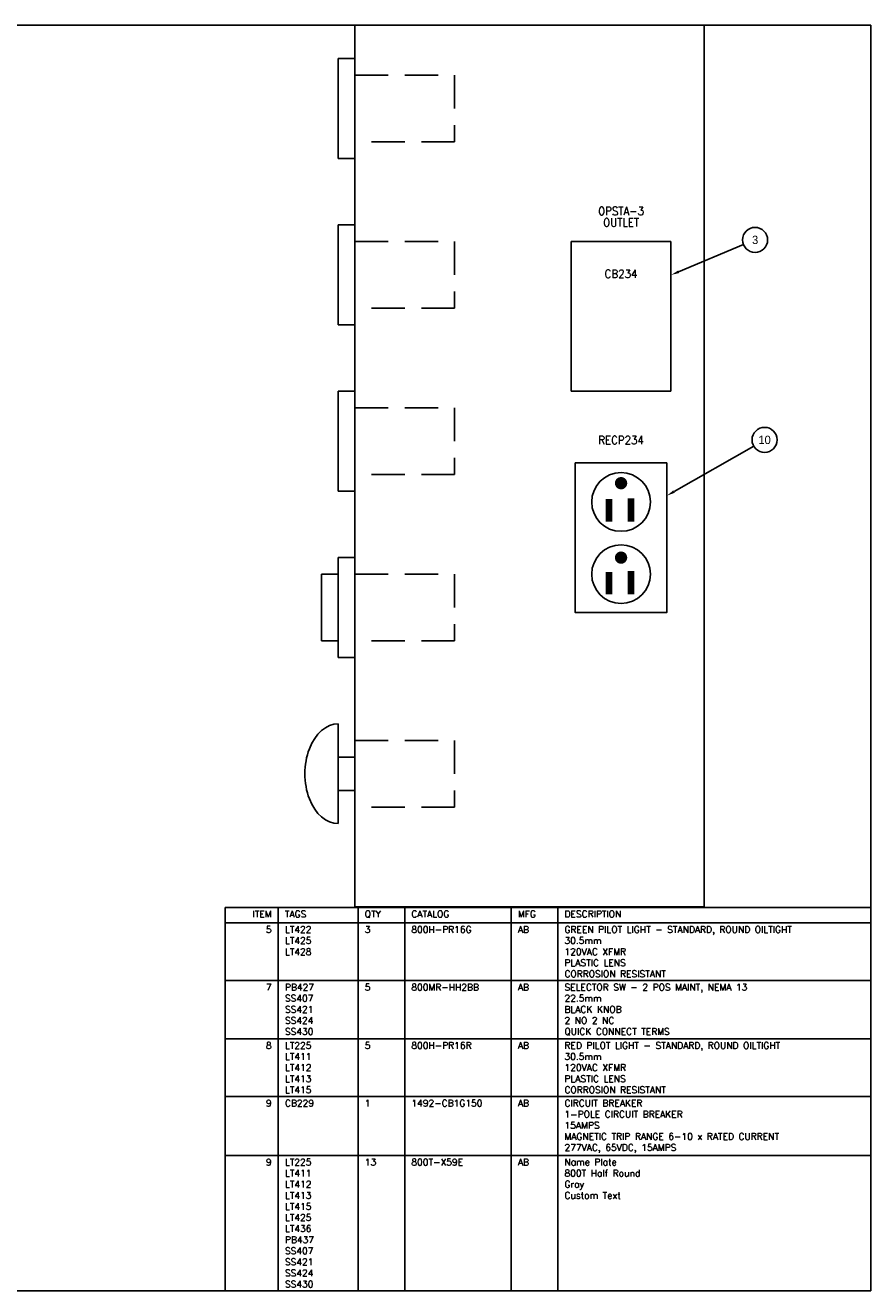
# Model space of a CAD drawing. Header units: inches. Extents: x 0 to 30, y 0 to 19.
# Tile 2 of 2: x 17.3 to 30, y 0 to 19. Entities that reach past the tile are written whole.
import ezdxf
from ezdxf.enums import TextEntityAlignment as Align

# ---------------------------------------------------------------- set-up
doc = ezdxf.new("R2010")
doc.units = ezdxf.units.IN
doc.header["$MEASUREMENT"] = 0
doc.linetypes.add('DASHED', pattern=[0.75, 0.5, -0.25])
for name, color, linetype in [('PBAL', 3, 'Continuous'), ('PDESC', 1, 'Continuous'), ('PITEM', 20, 'Continuous'), ('PSYMS', 7, 'Continuous'), ('PTAG', 30, 'Continuous'), ('PTBL', 30, 'Continuous')]:
    doc.layers.add(name, color=color, linetype=linetype)
doc.layers.add('Viewports', color=3, linetype='Continuous', plot=False)
doc.styles.add('LEGACY', font='romans.shx')
doc.styles.add('WD', font='romans.shx')

# ---------------------------------------------------------------- blocks, each defined once
blk = doc.blocks.new('WD_PTAG')
at = {"style": 'LEGACY', "width": 0.9}
for tag, flags, p in [('P_ITEM', 9, (0, 0.374)), ('P_TAG1', 8, (0, 0.202)), ('DESC1', 8, (0, 0))]:
    blk.add_attdef(tag, text='', height=0.125, dxfattribs=dict(at, flags=flags)).set_placement(p, align=Align.CENTER)
at = {"style": 'LEGACY', "width": 0.7}
blk.add_attdef('LOC', text='', height=0.0625, dxfattribs=at).set_placement((0, 0.359), align=Align.CENTER)
at = {"style": 'LEGACY', "width": 0.9, "flags": 8}
blk.add_attdef('DESC2', text='', height=0.125, dxfattribs=at).set_placement((0.001, -0.047), align=Align.TOP_CENTER)
at = {"linetype": 'Continuous', "style": 'LEGACY', "flags": 9}
for tag, p in [('WDBLKNAM', (-0.016, -0.197)), ('P_ASSYCODE', (-0.016, -0.344)), ('RATING1', (-0.016, -0.359)), ('RATING2', (-0.016, -0.375)), ('RATING10', (-0.016, -0.5)), ('RATING12', (-0.016, -0.516)), ('RATING11', (-0.016, -0.531)), ('RATING4', (-0.016, -0.391)), ('RATING3', (-0.016, -0.406)), ('RATING8', (-0.016, -0.422)), ('RATING7', (-0.016, -0.438)), ('RATING6', (-0.016, -0.453)), ('RATING5', (-0.016, -0.469)), ('RATING9', (-0.016, -0.484))]:
    blk.add_attdef(tag, text='', height=0.01, dxfattribs=at).set_placement(p, align=Align.CENTER)
at = {"linetype": 'Continuous', "style": 'LEGACY', "flags": 1}
for tag, p in [('P_MFG', (-0.016, -0.297)), ('P_CAT', (-0.016, -0.231))]:
    blk.add_attdef(tag, text='', height=0.05, dxfattribs=at).set_placement(p, align=Align.MIDDLE)
blk = doc.blocks.new('TEMP1')
blk.add_lwpolyline([(-0.3438, 0.8361), (-0.3438, -0.2889), (0.3437, -0.2889), (0.3437, 0.8361)], close=True)
at = {"const_width": 0.0462}
for points in [[(-0.0232, 0.6837, 1), (0.023, 0.6837, 1)], [(-0.0232, 0.1243, 1), (0.023, 0.1243, 1)]]:
    blk.add_lwpolyline(points, format="xyb", close=True, dxfattribs=at)
at = {"const_width": 0.05}
for points in [[(-0.0905, 0.5651), (-0.0905, 0.3955)], [(0.0736, 0.5707), (0.0736, 0.3955)], [(-0.0905, 0.017), (-0.0905, -0.1526)], [(0.0736, 0.0226), (0.0736, -0.1526)]]:
    blk.add_lwpolyline(points, dxfattribs=at)
for centre in [(0, 0.5425), (0, 0)]:
    blk.add_circle(centre, 0.2204)
blk = doc.blocks.new('*T15')
at = {"layer": 'PTBL', "color": 0, "linetype": 'ByBlock', "lineweight": -2, "transparency": 16777216}
for p, q in [((0, 0), (9.7, 0)), ((0, 0), (0, -5.762)), ((0.8, 0), (0.8, -5.762)), ((2, 0), (2, -5.762)), ((2.7, 0), (2.7, -5.762)), ((4.3, 0), (4.3, -5.762)), ((5, 0), (5, -5.762)), ((9.7, 0), (9.7, -5.762)), ((0, -0.233), (9.7, -0.233)), ((0, -1.1), (9.7, -1.1)), ((0, -1.976), (9.7, -1.976)), ((0, -2.843), (9.7, -2.843)), ((0, -3.729), (9.7, -3.729)), ((0, -5.762), (9.7, -5.762))]:
    blk.add_line(p, q, dxfattribs=at)
at = {"layer": 'PTBL', "transparency": 16777216, "char_height": 0.1, "style": 'WD'}
for s, insert, width, attachment_point in [('ITEM', (0.7, -0.05), 0.6, 3), ('TAGS', (0.9, -0.05), 1, 1), ('QTY', (2.1, -0.05), 0.5, 1), ('CATALOG', (2.8, -0.05), 1.4, 1), ('MFG', (4.4, -0.05), 0.5, 1), ('DESCRIPTION', (5.1, -0.05), 4.5, 1), ('5', (0.7, -0.283), 0.6, 3), ('LT422\\PLT425\\PLT428', (0.9, -0.283), 1, 1), ('3', (2.1, -0.283), 0.5, 1), ('800H-PR16G', (2.8, -0.283), 1.4, 1), ('AB', (4.4, -0.283), 0.5, 1), ('GREEN PILOT LIGHT - STANDARD, ROUND OILTIGHT\\P30.5mm\\P120VAC XFMR\\PPLASTIC LENS\\PCORROSION RESISTANT', (5.1, -0.283), 4.5, 1), ('7', (0.7, -1.15), 0.6, 3), ('PB427\\PSS407\\PSS421\\PSS424\\PSS430', (0.9, -1.15), 1, 1), ('5', (2.1, -1.15), 0.5, 1), ('800MR-HH2BB', (2.8, -1.15), 1.4, 1), ('AB', (4.4, -1.15), 0.5, 1), ('SELECTOR SW - 2 POS MAINT, NEMA 13\\P22.5mm\\PBLACK KNOB\\P2 NO 2 NC\\PQUICK CONNECT TERMS', (5.1, -1.15), 4.5, 1), ('8', (0.7, -2.026), 0.6, 3), ('LT225\\PLT411\\PLT412\\PLT413\\PLT415', (0.9, -2.026), 1, 1), ('5', (2.1, -2.026), 0.5, 1), ('800H-PR16R', (2.8, -2.026), 1.4, 1), ('AB', (4.4, -2.026), 0.5, 1), ('RED PILOT LIGHT - STANDARD, ROUND OILTIGHT\\P30.5mm\\P120VAC XFMR\\PPLASTIC LENS\\PCORROSION RESISTANT', (5.1, -2.026), 4.5, 1), ('9', (0.7, -2.893), 0.6, 3), ('CB229', (0.9, -2.893), 1, 1), ('1', (2.1, -2.893), 0.5, 1), ('1492-CB1G150', (2.8, -2.893), 1.4, 1), ('AB', (4.4, -2.893), 0.5, 1), ('CIRCUIT BREAKER\\P1-POLE CIRCUIT BREAKER\\P15AMPS\\PMAGNETIC TRIP RANGE 6-10 x RATED CURRENT\\P277VAC, 65VDC, 15AMPS', (5.1, -2.893), 4.5, 1), ('9', (0.7, -3.779), 0.6, 3), ('LT225\\PLT411\\PLT412\\PLT413\\PLT415\\PLT425\\PLT436\\PPB437\\PSS407\\PSS421\\PSS424\\PSS430', (0.9, -3.779), 1, 1), ('13', (2.1, -3.779), 0.5, 1), ('800T-X59E', (2.8, -3.779), 1.4, 1), ('AB', (4.4, -3.779), 0.5, 1), ('Name Plate\\P800T Half Round\\PGray\\PCustom Text', (5.1, -3.779), 4.5, 1)]:
    blk.add_mtext(s, dxfattribs=dict(at, insert=insert, width=width, attachment_point=attachment_point))
blk = doc.blocks.new('PNL188B')
at = {"layer": 'PBAL'}
blk.add_circle((0.173, 0.072), 0.188, dxfattribs=at)
at = {"layer": 'PITEM'}
blk.add_attdef('B_ITEM', text='', height=0.125, dxfattribs=at).set_placement((0.173, 0.072), align=Align.MIDDLE)
blk = doc.blocks.new('PNL189A')
at = {"layer": 'PBAL'}
blk.add_circle((0.163, 0.093), 0.188, dxfattribs=at)
at = {"layer": 'PITEM'}
blk.add_attdef('B_ITEM', text='', height=0.125, dxfattribs=at).set_placement((0.163, 0.093), align=Align.MIDDLE)

msp = doc.modelspace()

# ---------------------------------------------------------------- linework, layer by layer
at = {"layer": 'PBAL'}
for p, q in [((27.115, 15.315), (28.091, 15.723)), ((27.046, 12.011), (28.243, 12.696))]:
    msp.add_line(p, q, dxfattribs=at)
for points in [[(27.123, 15.296), (27.107, 15.334), (27, 15.267)], [(27.056, 11.993), (27.035, 12.029), (26.937, 11.949)]]:
    msp.add_solid(points, dxfattribs=at)
at = {"layer": 'PSYMS'}
for p, q in [((22.25, 19.02), (27.5, 19.02)), ((22.25, 5.77), (22.25, 19.02)), ((27.5, 19.02), (27.5, 5.77)), ((22, 18.52), (22, 17.02)), ((22, 18.52), (22.25, 18.52)), ((22, 17.02), (22.25, 17.02)), ((22, 16.02), (22, 14.52)), ((22, 16.02), (22.25, 16.02)), ((25.5, 15.77), (27, 15.77)), ((25.5, 13.52), (25.5, 15.77)), ((27, 15.77), (27, 13.52)), ((22, 14.52), (22.25, 14.52)), ((22, 13.52), (22, 12.02)), ((22, 13.52), (22.25, 13.52)), ((27, 13.52), (25.5, 13.52)), ((22, 12.02), (22.25, 12.02)), ((22, 11.02), (22, 9.52)), ((22, 11.02), (22.25, 11.02)), ((22, 10.77), (21.75, 10.77)), ((21.75, 10.77), (21.75, 9.77)), ((21.75, 9.77), (22, 9.77)), ((22, 9.52), (22.25, 9.52)), ((22, 8.52), (22, 7.02)), ((22, 8.02), (22.25, 8.02)), ((22, 7.52), (22.25, 7.52)), ((27.5, 5.77), (22.25, 5.77))]:
    msp.add_line(p, q, dxfattribs=at)
at = {"layer": 'PSYMS', "linetype": 'DASHED'}
for p, q in [((22.25, 18.27), (23.75, 18.27)), ((23.75, 18.27), (23.75, 17.27)), ((23.75, 17.27), (22.25, 17.27)), ((22.25, 15.77), (23.75, 15.77)), ((23.75, 15.77), (23.75, 14.77)), ((23.75, 14.77), (22.25, 14.77)), ((22.25, 13.27), (23.75, 13.27)), ((23.75, 13.27), (23.75, 12.27)), ((23.75, 12.27), (22.25, 12.27)), ((22.25, 10.77), (23.75, 10.77)), ((23.75, 10.77), (23.75, 9.77)), ((23.75, 9.77), (22.25, 9.77)), ((22.25, 8.27), (23.75, 8.27)), ((23.75, 8.27), (23.75, 7.27)), ((23.75, 7.27), (22.25, 7.27))]:
    msp.add_line(p, q, dxfattribs=at)
at = {"layer": 'PSYMS'}
msp.add_ellipse((22, 7.77), major_axis=(0, 0.75), ratio=0.666667, start_param=6.283185, end_param=9.424778, dxfattribs=at)
at = {"layer": 'Viewports'}
msp.add_lwpolyline([(0, 0), (30, 0), (30, 19.02), (0, 19.02)], close=True, dxfattribs=at)

# ---------------------------------------------------------------- block references
msp.add_blockref('*T15', (20.3, 5.762))
at = {"layer": 'PBAL'}
for name, p, values in [('PNL188B', (28.091, 15.723), {'B_ITEM': '3'}), ('PNL189A', (28.243, 12.696), {'B_ITEM': '10'})]:
    msp.add_blockref(name, p, dxfattribs=at).add_auto_attribs(values)
at = {"layer": 'PSYMS'}
ref = msp.add_blockref('WD_PTAG', (26.25, 15.02), dxfattribs=at)
ref.add_attrib('P_TAG1', 'CB234', dxfattribs={"layer": 'PTAG', "height": 0.125, "style": 'WD', "width": 0.9, "flags": 8}).set_placement((26.25, 15.222), align=Align.CENTER)
ref.add_attrib('DESC1', 'OPSTA-3', dxfattribs={"layer": 'PDESC', "height": 0.125, "style": 'WD', "width": 0.9, "flags": 8}).set_placement((26.25, 16.166), align=Align.CENTER)
ref.add_attrib('DESC2', 'OUTLET', dxfattribs={"layer": 'PDESC', "height": 0.125, "style": 'WD', "width": 0.9, "flags": 8}).set_placement((26.251, 16.119), align=Align.TOP_CENTER)
ref = msp.add_blockref('WD_PTAG', (26.25, 12.52), dxfattribs=at)
ref.add_attrib('P_TAG1', 'RECP234', dxfattribs={"layer": 'PTAG', "height": 0.125, "style": 'WD', "width": 0.9, "flags": 8}).set_placement((26.25, 12.722), align=Align.CENTER)
at = {"layer": 'PSYMS', "xscale": 2, "yscale": 2, "zscale": 2}
msp.add_blockref('TEMP1', (26.25, 10.77), dxfattribs=at)

doc.saveas('drawing.dxf')
